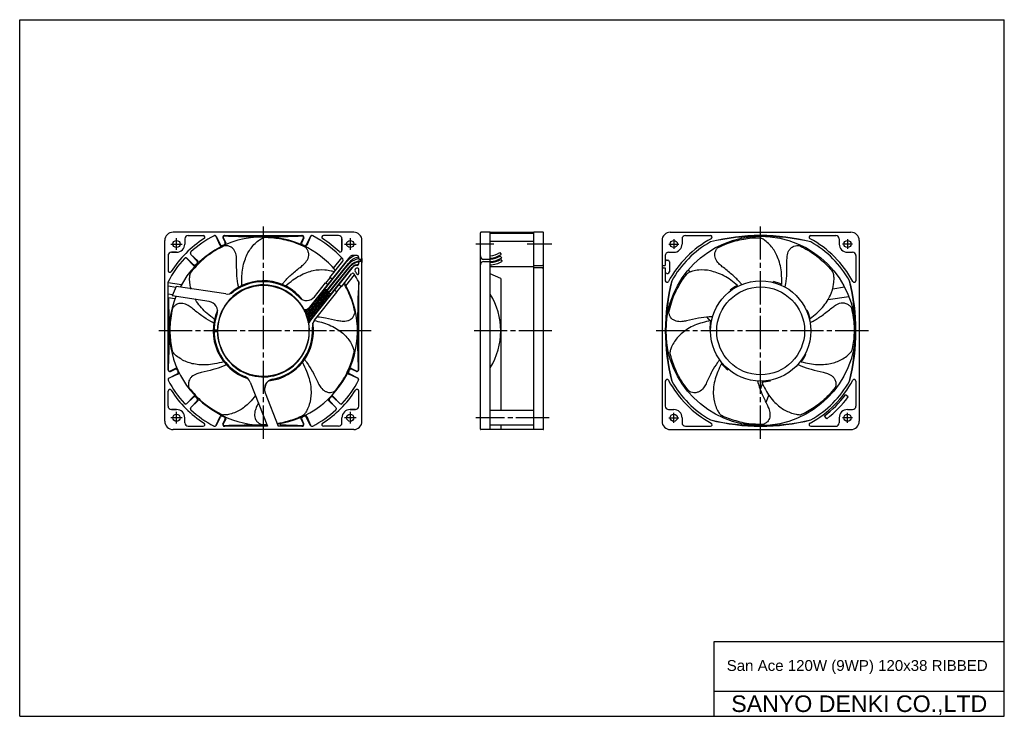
# Model space of a CAD drawing. Header units: millimetres. Extents: x 0 to 594, y 0 to 420.
import ezdxf
from ezdxf.enums import TextEntityAlignment as Align

# ---------------------------------------------------------------- set-up
doc = ezdxf.new("R2010")
doc.units = ezdxf.units.MM
doc.linetypes.add('CENTER', pattern=[27, 20, -2, 3, -2])
doc.linetypes.add('HS', pattern=[0])
doc.styles.get("Standard").update_dxf_attribs({"font": 'arial.ttf'})

msp = doc.modelspace()

# ---------------------------------------------------------------- linework, layer by layer
at = {"color": 7, "linetype": 'HS'}
for p, q in [((0, 420), (594, 420)), ((0, 0), (0, 420)), ((594, 0), (594, 420)), ((419, 45), (594, 45)), ((419, 0), (419, 45)), ((419, 15), (594, 15)), ((0, 0), (594, 0))]:
    msp.add_line(p, q, dxfattribs=at)
at = {"color": 7, "linetype": 'CENTER'}
for p, q in [((147, 167.32), (147, 297.32)), ((447, 167.32), (447, 297.32)), ((94.6, 281.22), (94.6, 288.22)), ((199.4, 288.22), (199.4, 281.22)), ((394.6, 287.72), (394.6, 281.72)), ((499.4, 287.72), (499.4, 281.72)), ((91.1, 284.72), (98.1, 284.72)), ((195.9, 284.72), (202.9, 284.72)), ((286.1, 284.72), (275.28, 284.72)), ((321.1, 284.72), (306.1, 284.72)), ((391.6, 284.72), (397.6, 284.72)), ((502.4, 284.72), (496.4, 284.72)), ((212, 232.32), (82, 232.32)), ((321.1, 232.32), (272.9, 232.32)), ((512, 232.32), (382, 232.32)), ((499.89, 192.47), (498.13, 193.79)), ((98.1, 179.92), (91.1, 179.92)), ((94.6, 176.42), (94.6, 183.42)), ((202.9, 179.92), (195.9, 179.92)), ((199.4, 183.42), (199.4, 176.42)), ((319.41, 179.92), (275.28, 179.92)), ((391.6, 179.92), (397.6, 179.92)), ((394.6, 176.92), (394.6, 182.92)), ((486.89, 179.39), (485.53, 181.19)), ((502.4, 179.92), (496.4, 179.92)), ((499.4, 176.92), (499.4, 182.92))]:
    msp.add_line(p, q, dxfattribs=at)
at = {"color": 7}
for p, q in [((201.5, 291.82), (92.5, 291.82)), ((277.9, 277.5), (277.9, 291.52)), ((283.9, 291.82), (278.2, 291.82)), ((283.9, 232.32), (283.9, 291.82)), ((310.1, 291.72), (283.9, 291.72)), ((310.1, 232.32), (310.1, 291.82)), ((315.8, 291.82), (310.1, 291.82)), ((316.1, 272.78), (316.1, 291.52)), ((392.5, 291.82), (501.5, 291.82)), ((87.5, 177.82), (87.5, 286.82)), ((99.6, 287.82), (99.6, 284.72)), ((99.6, 287.82), (99.6, 284.72)), ((101.6, 289.82), (110.71, 289.82)), ((120.86, 283.9), (118.58, 289.2)), ((118.6, 289.28), (121.1, 284.26)), ((122.61, 288.42), (123.86, 285.55)), ((122.85, 288.37), (124.29, 285.5)), ((123.52, 289.82), (170.48, 289.82)), ((169.71, 285.5), (171.15, 288.37)), ((171.39, 288.42), (170.14, 285.55)), ((175.4, 289.28), (172.9, 284.26)), ((175.42, 289.2), (173.14, 283.9)), ((192.4, 289.82), (183.29, 289.82)), ((194.4, 280.86), (194.4, 287.82)), ((194.4, 284.72), (194.4, 287.82)), ((194.4, 287.82), (194.4, 281.07)), ((206.5, 275.97), (206.5, 286.82)), ((310.1, 291.02), (283.9, 291.02)), ((310.1, 286.22), (283.9, 286.22)), ((387.5, 286.82), (387.5, 177.82)), ((399.6, 287.82), (399.6, 284.72)), ((401.6, 289.82), (416.73, 289.82)), ((477.27, 289.82), (492.4, 289.82)), ((494.4, 287.82), (494.4, 284.72)), ((506.5, 286.82), (506.5, 177.82)), ((91.5, 279.72), (94.6, 279.72)), ((94.6, 279.72), (91.5, 279.72)), ((391.5, 279.72), (394.6, 279.72)), ((499.4, 279.72), (502.5, 279.72)), ((89.5, 277.72), (89.5, 268.61)), ((100.84, 276.13), (104.9, 272.27)), ((104.8, 271.85), (100.84, 276.05)), ((103.19, 278.48), (107.05, 274.42)), ((103.27, 278.48), (107.47, 274.52)), ((175.06, 246.68), (199.34, 277.07)), ((187.09, 264.54), (194.98, 274.4)), ((187.09, 264.54), (194.98, 274.4)), ((189.3, 270.18), (194.28, 276.42)), ((203.5, 277.82), (200.87, 277.82)), ((203.5, 277.82), (200.91, 277.82)), ((204.5, 275.97), (204.5, 276.82)), ((204.5, 275.97), (204.5, 276.82)), ((204.5, 272.82), (204.5, 273.67)), ((204.5, 272.82), (204.5, 273.67)), ((206, 275.47), (205, 275.47)), ((206, 275.47), (205, 275.47)), ((206, 274.17), (205, 274.17)), ((206, 274.17), (205, 274.17)), ((206.5, 177.82), (206.5, 273.67)), ((277.9, 232.32), (277.9, 277.5)), ((279.89, 275.51), (283.9, 275.49)), ((279.89, 274.13), (283.9, 274.14)), ((389.5, 277.72), (389.5, 271.75)), ((390.5, 275.02), (391, 275.02)), ((392, 274.02), (392, 268.02)), ((504.5, 277.72), (504.5, 262.59)), ((174.84, 237.77), (201.42, 271.07)), ((203.5, 271.82), (202.99, 271.82)), ((203.5, 271.82), (203.02, 271.82)), ((204, 270.07), (203.2, 270.07)), ((204.5, 266.86), (204.5, 269.57)), ((310.1, 271.02), (283.9, 271.02)), ((310.1, 271.69), (315.1, 271.72)), ((315.1, 270.32), (310.1, 270.34)), ((316.1, 232.32), (316.1, 272.78)), ((388.5, 271.75), (389.5, 271.75)), ((388.5, 270.3), (389.5, 270.3)), ((389.5, 270.3), (389.5, 262.59)), ((403.29, 269.07), (404.31, 267.8)), ((89.5, 208.84), (89.5, 261.87)), ((97.54, 260.19), (89.5, 261.41)), ((184.67, 261.1), (187.29, 264.38)), ((184.67, 261.1), (187.29, 264.38)), ((188.46, 263.45), (187.09, 264.54)), ((188.46, 263.45), (187.09, 264.54)), ((194.05, 258.99), (200.19, 266.68)), ((194.05, 258.99), (200.19, 266.68)), ((196.81, 259.56), (202.08, 266.16)), ((204.5, 208.84), (204.5, 261.87)), ((290.2, 263.9), (283.9, 266.83)), ((290.2, 263.9), (290.2, 184.27)), ((390.5, 267.02), (391, 267.02)), ((397.93, 261.52), (398.45, 260.87)), ((94.16, 258.58), (89.5, 259.28)), ((124.3, 254.63), (94.45, 259.14)), ((177.79, 252.89), (184.47, 261.26)), ((177.79, 252.89), (184.47, 261.26)), ((177.89, 238.76), (191.42, 255.7)), ((182.07, 255.45), (182.16, 255.45)), ((182.16, 255.45), (182.41, 255.88)), ((182.48, 254.91), (182.16, 255.45)), ((182.5, 255.99), (183.1, 255.99)), ((183.1, 255.99), (183.41, 256.53)), ((183.41, 255.45), (183.1, 255.99)), ((183.1, 254.91), (183.41, 255.45)), ((183.41, 256.53), (183.21, 256.88)), ((183.41, 256.53), (184.04, 256.53)), ((183.41, 255.45), (184.04, 255.45)), ((184.04, 256.53), (184.35, 257.07)), ((184.35, 255.99), (184.04, 256.53)), ((184.04, 255.45), (184.35, 255.99)), ((184.35, 254.91), (184.04, 255.45)), ((184.35, 257.07), (184.23, 257.29)), ((184.35, 257.07), (184.98, 257.07)), ((184.35, 255.99), (184.98, 255.99)), ((185.84, 260.17), (184.47, 261.26)), ((185.84, 260.17), (184.47, 261.26)), ((184.98, 257.07), (185.11, 257.3)), ((185.29, 256.53), (184.98, 257.07)), ((184.98, 255.99), (185.29, 256.53)), ((185.29, 255.45), (184.98, 255.99)), ((184.98, 254.91), (185.29, 255.45)), ((185.29, 256.53), (185.75, 256.53)), ((185.29, 255.45), (185.91, 255.45)), ((185.91, 255.45), (186.04, 255.67)), ((186.23, 254.91), (185.91, 255.45)), ((191.42, 255.7), (190.06, 256.8)), ((191.42, 255.7), (190.06, 256.8)), ((191.23, 255.86), (193.85, 259.14)), ((191.23, 255.86), (193.85, 259.14)), ((194.05, 258.99), (192.68, 260.08)), ((194.05, 258.99), (192.68, 260.08)), ((490.49, 257.77), (497.57, 258.84)), ((92.14, 254.03), (89.5, 254.43)), ((93.63, 251.68), (89.5, 252.3)), ((114.24, 250.08), (91.92, 253.45)), ((177.31, 249.49), (177.48, 249.49)), ((177.48, 249.49), (177.79, 250.04)), ((177.79, 248.95), (177.48, 249.49)), ((177.79, 250.04), (177.77, 250.07)), ((177.79, 250.04), (178.41, 250.04)), ((178.41, 250.04), (178.73, 250.58)), ((178.73, 249.49), (178.41, 250.04)), ((178.41, 248.95), (178.73, 249.49)), ((178.73, 250.58), (178.5, 250.98)), ((178.73, 250.58), (179.35, 250.58)), ((178.73, 249.49), (179.35, 249.49)), ((179.04, 251.66), (179.35, 251.66)), ((179.35, 251.66), (179.66, 252.2)), ((179.66, 251.12), (179.35, 251.66)), ((179.35, 250.58), (179.66, 251.12)), ((179.66, 250.04), (179.35, 250.58)), ((179.35, 249.49), (179.66, 250.04)), ((179.66, 248.95), (179.35, 249.49)), ((179.66, 252.2), (179.58, 252.34)), ((179.66, 252.2), (180.29, 252.2)), ((179.66, 251.12), (180.29, 251.12)), ((179.66, 250.04), (180.29, 250.04)), ((180.29, 252.2), (180.6, 252.74)), ((180.6, 251.66), (180.29, 252.2)), ((180.29, 251.12), (180.6, 251.66)), ((180.6, 250.58), (180.29, 251.12)), ((180.29, 250.04), (180.6, 250.58)), ((180.6, 249.49), (180.29, 250.04)), ((180.29, 248.95), (180.6, 249.49)), ((180.6, 252.74), (180.31, 253.25)), ((180.6, 252.74), (181.23, 252.74)), ((180.6, 251.66), (181.23, 251.66)), ((180.6, 250.58), (181.23, 250.58)), ((180.6, 249.49), (181.23, 249.49)), ((180.77, 253.82), (181.23, 253.82)), ((181.23, 253.82), (181.54, 254.37)), ((181.54, 253.28), (181.23, 253.82)), ((181.23, 252.74), (181.54, 253.28)), ((181.54, 252.2), (181.23, 252.74)), ((181.23, 251.66), (181.54, 252.2)), ((181.54, 251.12), (181.23, 251.66)), ((181.23, 250.58), (181.54, 251.12)), ((181.54, 250.04), (181.23, 250.58)), ((181.23, 249.49), (181.54, 250.04)), ((181.54, 248.95), (181.23, 249.49)), ((181.54, 254.37), (181.4, 254.61)), ((181.54, 254.37), (182.16, 254.37)), ((181.54, 253.28), (182.16, 253.28)), ((181.54, 252.2), (182.16, 252.2)), ((181.54, 251.12), (182.16, 251.12)), ((181.54, 250.04), (182.16, 250.04)), ((182.16, 254.37), (182.48, 254.91)), ((182.48, 253.82), (182.16, 254.37)), ((182.16, 253.28), (182.48, 253.82)), ((182.48, 252.74), (182.16, 253.28)), ((182.16, 252.2), (182.48, 252.74)), ((182.48, 251.66), (182.16, 252.2)), ((182.16, 251.12), (182.48, 251.66)), ((182.48, 250.58), (182.16, 251.12)), ((182.16, 250.04), (182.48, 250.58)), ((182.48, 249.49), (182.16, 250.04)), ((182.16, 248.95), (182.48, 249.49)), ((182.48, 254.91), (183.1, 254.91)), ((182.48, 253.82), (183.1, 253.82)), ((182.48, 252.74), (183.1, 252.74)), ((182.48, 251.66), (183.1, 251.66)), ((182.48, 250.58), (183.1, 250.58)), ((182.48, 249.49), (183.1, 249.49)), ((183.41, 254.37), (183.1, 254.91)), ((183.1, 253.82), (183.41, 254.37)), ((183.41, 253.28), (183.1, 253.82)), ((183.1, 252.74), (183.41, 253.28)), ((183.41, 252.2), (183.1, 252.74)), ((183.1, 251.66), (183.41, 252.2)), ((183.41, 251.12), (183.1, 251.66)), ((183.1, 250.58), (183.41, 251.12)), ((183.41, 250.04), (183.1, 250.58)), ((183.1, 249.49), (183.41, 250.04)), ((183.41, 248.95), (183.1, 249.49)), ((183.41, 254.37), (184.04, 254.37)), ((183.41, 253.28), (184.04, 253.28)), ((183.41, 252.2), (184.04, 252.2)), ((183.41, 251.12), (184.04, 251.12)), ((183.41, 250.04), (184.04, 250.04)), ((184.04, 254.37), (184.35, 254.91)), ((184.35, 253.82), (184.04, 254.37)), ((184.04, 253.28), (184.35, 253.82)), ((184.35, 252.74), (184.04, 253.28)), ((184.04, 252.2), (184.35, 252.74)), ((184.35, 251.66), (184.04, 252.2)), ((184.04, 251.12), (184.35, 251.66)), ((184.35, 250.58), (184.04, 251.12)), ((184.04, 250.04), (184.35, 250.58)), ((184.29, 249.6), (184.04, 250.04)), ((184.35, 254.91), (184.98, 254.91)), ((184.35, 253.82), (184.98, 253.82)), ((184.35, 252.74), (184.98, 252.74)), ((184.35, 251.66), (184.98, 251.66)), ((184.35, 250.58), (184.98, 250.58)), ((185.29, 254.37), (184.98, 254.91)), ((184.98, 253.82), (185.29, 254.37)), ((185.29, 253.28), (184.98, 253.82)), ((184.98, 252.74), (185.29, 253.28)), ((185.29, 252.2), (184.98, 252.74)), ((184.98, 251.66), (185.29, 252.2)), ((185.29, 251.12), (184.98, 251.66)), ((184.98, 250.58), (185.29, 251.12)), ((185.02, 250.51), (184.98, 250.58)), ((185.29, 254.37), (185.91, 254.37)), ((185.29, 253.28), (185.91, 253.28)), ((185.29, 252.2), (185.91, 252.2)), ((185.29, 251.12), (185.51, 251.12)), ((185.91, 254.37), (186.23, 254.91)), ((186.23, 253.82), (185.91, 254.37)), ((185.91, 253.28), (186.23, 253.82)), ((186.23, 252.74), (185.91, 253.28)), ((185.91, 252.2), (186.23, 252.74)), ((186.11, 251.87), (185.91, 252.2)), ((186.23, 254.91), (186.78, 254.91)), ((186.23, 253.82), (186.85, 253.82)), ((186.23, 252.74), (186.8, 252.74)), ((186.85, 253.82), (187.16, 254.37)), ((187.16, 253.28), (186.85, 253.82)), ((187.16, 254.37), (186.87, 254.88)), ((186.98, 252.97), (187.16, 253.28)), ((187.16, 254.37), (187.79, 254.37)), ((187.16, 253.28), (187.23, 253.28)), ((187.79, 254.37), (188.05, 254.81)), ((187.92, 254.14), (187.79, 254.37)), ((487.7, 251.28), (500.16, 253.16)), ((171.23, 245.16), (171.85, 245.16)), ((171.85, 245.16), (171.86, 245.18)), ((172.16, 244.62), (171.85, 245.16)), ((171.85, 244.08), (172.16, 244.62)), ((172.16, 243.54), (171.85, 244.08)), ((172.16, 244.62), (172.79, 244.62)), ((172.16, 243.54), (172.79, 243.54)), ((172.79, 244.62), (173.1, 245.16)), ((173.1, 244.08), (172.79, 244.62)), ((172.79, 243.54), (173.1, 244.08)), ((173.1, 243), (172.79, 243.54)), ((173.1, 245.16), (173.01, 245.32)), ((173.1, 245.16), (173.73, 245.16)), ((173.1, 244.08), (173.73, 244.08)), ((173.73, 245.16), (174.04, 245.71)), ((174.04, 244.62), (173.73, 245.16)), ((173.73, 244.08), (174.04, 244.62)), ((174.04, 243.54), (173.73, 244.08)), ((173.73, 243), (174.04, 243.54)), ((174.04, 245.71), (174.01, 245.76)), ((174.04, 245.71), (174.66, 245.71)), ((174.04, 244.62), (174.66, 244.62)), ((174.04, 243.54), (174.66, 243.54)), ((174.24, 242.67), (176.04, 244.71)), ((174.66, 245.71), (174.98, 246.25)), ((174.98, 245.16), (174.66, 245.71)), ((174.66, 244.62), (174.98, 245.16)), ((174.98, 244.08), (174.66, 244.62)), ((174.66, 243.54), (174.98, 244.08)), ((174.98, 243), (174.66, 243.54)), ((174.98, 246.25), (174.86, 246.45)), ((174.98, 246.25), (175.6, 246.25)), ((174.98, 245.16), (175.6, 245.16)), ((174.98, 244.08), (175.6, 244.08)), ((175.58, 247.33), (175.6, 247.33)), ((175.6, 247.33), (175.66, 247.42)), ((175.91, 246.79), (175.6, 247.33)), ((175.6, 246.25), (175.91, 246.79)), ((175.91, 245.71), (175.6, 246.25)), ((175.6, 245.16), (175.91, 245.71)), ((175.91, 244.62), (175.6, 245.16)), ((175.6, 244.08), (175.91, 244.62)), ((175.91, 243.54), (175.6, 244.08)), ((175.6, 243), (175.91, 243.54)), ((175.91, 246.79), (176.54, 246.79)), ((175.91, 245.71), (176.54, 245.71)), ((175.91, 244.62), (176.54, 244.62)), ((175.91, 243.54), (176.54, 243.54)), ((176.01, 247.87), (176.54, 247.87)), ((176.54, 247.87), (176.85, 248.41)), ((176.85, 247.33), (176.54, 247.87)), ((176.54, 246.79), (176.85, 247.33)), ((176.85, 246.25), (176.54, 246.79)), ((176.54, 245.71), (176.85, 246.25)), ((176.85, 245.16), (176.54, 245.71)), ((176.54, 244.62), (176.85, 245.16)), ((176.85, 244.08), (176.54, 244.62)), ((176.54, 243.54), (176.85, 244.08)), ((176.85, 243), (176.54, 243.54)), ((176.85, 248.41), (176.68, 248.71)), ((176.85, 248.41), (177.48, 248.41)), ((176.85, 247.33), (177.48, 247.33)), ((176.85, 246.25), (177.48, 246.25)), ((176.85, 245.16), (177.48, 245.16)), ((176.85, 244.08), (177.48, 244.08)), ((177.48, 248.41), (177.79, 248.95)), ((177.79, 247.87), (177.48, 248.41)), ((177.48, 247.33), (177.79, 247.87)), ((177.79, 246.79), (177.48, 247.33)), ((177.48, 246.25), (177.79, 246.79)), ((177.79, 245.71), (177.48, 246.25)), ((177.48, 245.16), (177.79, 245.71)), ((177.79, 244.62), (177.48, 245.16)), ((177.48, 244.08), (177.79, 244.62)), ((177.79, 243.54), (177.48, 244.08)), ((177.48, 243), (177.79, 243.54)), ((177.79, 248.95), (178.41, 248.95)), ((177.79, 247.87), (178.41, 247.87)), ((177.79, 246.79), (178.41, 246.79)), ((177.79, 245.71), (178.41, 245.71)), ((177.79, 244.62), (178.41, 244.62)), ((177.79, 243.54), (178.41, 243.54)), ((178.73, 248.41), (178.41, 248.95)), ((178.41, 247.87), (178.73, 248.41)), ((178.73, 247.33), (178.41, 247.87)), ((178.41, 246.79), (178.73, 247.33)), ((178.73, 246.25), (178.41, 246.79)), ((178.41, 245.71), (178.73, 246.25)), ((178.73, 245.16), (178.41, 245.71)), ((178.41, 244.62), (178.73, 245.16)), ((178.73, 244.08), (178.41, 244.62)), ((178.41, 243.54), (178.73, 244.08)), ((178.73, 243), (178.41, 243.54)), ((178.73, 248.41), (179.35, 248.41)), ((178.73, 247.33), (179.35, 247.33)), ((178.73, 246.25), (179.35, 246.25)), ((178.73, 245.16), (179.35, 245.16)), ((178.73, 244.08), (179.35, 244.08)), ((179.35, 248.41), (179.66, 248.95)), ((179.66, 247.87), (179.35, 248.41)), ((179.35, 247.33), (179.66, 247.87)), ((179.66, 246.79), (179.35, 247.33)), ((179.35, 246.25), (179.66, 246.79)), ((179.66, 245.71), (179.35, 246.25)), ((179.35, 245.16), (179.66, 245.71)), ((179.66, 244.62), (179.35, 245.16)), ((179.35, 244.08), (179.66, 244.62)), ((179.58, 243.69), (179.35, 244.08)), ((179.66, 248.95), (180.29, 248.95)), ((179.66, 247.87), (180.29, 247.87)), ((179.66, 246.79), (180.29, 246.79)), ((179.66, 245.71), (180.29, 245.71)), ((179.66, 244.62), (180.29, 244.62)), ((180.6, 248.41), (180.29, 248.95)), ((180.29, 247.87), (180.6, 248.41)), ((180.6, 247.33), (180.29, 247.87)), ((180.29, 246.79), (180.6, 247.33)), ((180.6, 246.25), (180.29, 246.79)), ((180.29, 245.71), (180.6, 246.25)), ((180.6, 245.16), (180.29, 245.71)), ((180.29, 244.62), (180.6, 245.16)), ((180.3, 244.6), (180.29, 244.62)), ((180.6, 248.41), (181.23, 248.41)), ((180.6, 247.33), (181.23, 247.33)), ((180.6, 246.25), (181.23, 246.25)), ((180.6, 245.16), (180.76, 245.16)), ((181.23, 248.41), (181.54, 248.95)), ((181.54, 247.87), (181.23, 248.41)), ((181.23, 247.33), (181.54, 247.87)), ((181.54, 246.79), (181.23, 247.33)), ((181.23, 246.25), (181.54, 246.79)), ((181.39, 245.96), (181.23, 246.25)), ((181.54, 248.95), (182.16, 248.95)), ((181.54, 247.87), (182.16, 247.87)), ((181.54, 246.79), (182.05, 246.79)), ((182.48, 248.41), (182.16, 248.95)), ((182.16, 247.87), (182.48, 248.41)), ((182.48, 247.33), (182.16, 247.87)), ((182.46, 247.3), (182.48, 247.33)), ((182.48, 248.41), (183.1, 248.41)), ((182.48, 247.33), (182.48, 247.33)), ((183.1, 248.41), (183.41, 248.95)), ((183.2, 248.23), (183.1, 248.41)), ((183.41, 248.95), (183.78, 248.95)), ((172.56, 242.46), (172.79, 242.46)), ((172.79, 242.46), (173.1, 243)), ((173.1, 241.92), (172.79, 242.46)), ((172.9, 241.57), (173.1, 241.92)), ((173.1, 243), (173.73, 243)), ((173.1, 241.92), (173.73, 241.92)), ((173.1, 240.83), (173.73, 240.83)), ((173.48, 239.75), (173.73, 239.75)), ((173.63, 239.19), (176.64, 242.73)), ((174.04, 242.46), (173.73, 243)), ((173.73, 241.92), (174.04, 242.46)), ((174.04, 241.38), (173.73, 241.92)), ((173.73, 240.83), (174.04, 241.38)), ((174.04, 240.29), (173.73, 240.83)), ((173.73, 239.75), (174.04, 240.29)), ((174.04, 239.21), (173.73, 239.75)), ((173.73, 238.67), (174.04, 239.21)), ((174.04, 238.13), (173.73, 238.67)), ((173.92, 237.93), (174.04, 238.13)), ((174.01, 237.47), (177.13, 241.1)), ((174.04, 242.46), (174.66, 242.46)), ((174.04, 241.38), (174.66, 241.38)), ((174.04, 240.29), (174.66, 240.29)), ((174.04, 239.21), (174.66, 239.21)), ((174.04, 238.13), (174.66, 238.13)), ((174.66, 242.46), (174.98, 243)), ((174.98, 241.92), (174.66, 242.46)), ((174.66, 241.38), (174.98, 241.92)), ((174.98, 240.83), (174.66, 241.38)), ((174.66, 240.29), (174.98, 240.83)), ((174.98, 239.75), (174.66, 240.29)), ((174.66, 239.21), (174.98, 239.75)), ((174.98, 238.67), (174.66, 239.21)), ((174.66, 238.13), (174.98, 238.67)), ((174.86, 237.78), (174.66, 238.13)), ((174.98, 243), (175.6, 243)), ((174.98, 241.92), (175.6, 241.92)), ((174.98, 240.83), (175.6, 240.83)), ((174.98, 239.75), (175.6, 239.75)), ((174.98, 238.67), (175.57, 238.67)), ((175.34, 241.8), (176.53, 243.08)), ((175.91, 242.46), (175.6, 243)), ((175.6, 241.92), (175.91, 242.46)), ((175.91, 241.38), (175.6, 241.92)), ((175.6, 240.83), (175.91, 241.38)), ((175.91, 240.29), (175.6, 240.83)), ((175.6, 239.75), (175.91, 240.29)), ((175.91, 239.21), (175.6, 239.75)), ((175.68, 238.8), (175.91, 239.21)), ((175.91, 242.46), (176.54, 242.46)), ((175.91, 241.38), (176.54, 241.38)), ((175.91, 240.29), (176.54, 240.29)), ((175.91, 239.21), (176, 239.21)), ((176.54, 242.46), (176.85, 243)), ((176.85, 241.92), (176.54, 242.46)), ((176.54, 241.38), (176.85, 241.92)), ((176.85, 240.83), (176.54, 241.38)), ((176.54, 240.29), (176.85, 240.83)), ((176.68, 240.05), (176.54, 240.29)), ((176.85, 243), (177.48, 243)), ((176.85, 241.92), (177.48, 241.92)), ((176.85, 240.83), (177.3, 240.83)), ((177.79, 242.46), (177.48, 243)), ((177.48, 241.92), (177.79, 242.46)), ((177.77, 241.42), (177.48, 241.92)), ((177.79, 242.46), (178.41, 242.46)), ((178.41, 242.46), (178.73, 243)), ((178.49, 242.33), (178.41, 242.46)), ((178.73, 243), (179.03, 243)), ((414.59, 240.66), (416.39, 238.42)), ((416.77, 237.94), (417.18, 237.42)), ((119.25, 232.82), (117.91, 232.82)), ((119.25, 231.82), (117.91, 231.82)), ((119.25, 232.67), (118.25, 232.67)), ((119.25, 231.97), (118.25, 231.97)), ((277.9, 173.12), (277.9, 232.32)), ((283.9, 172.82), (283.9, 232.32)), ((310.1, 172.82), (310.1, 232.32)), ((316.1, 173.12), (316.1, 232.32)), ((90.9, 207.93), (93.77, 209.18)), ((90.95, 208.17), (93.82, 209.61)), ((200.18, 209.61), (203.05, 208.17)), ((203.1, 207.93), (200.23, 209.18)), ((90.04, 203.92), (95.06, 206.42)), ((95.42, 206.18), (90.12, 203.9)), ((203.88, 203.9), (198.58, 206.18)), ((203.96, 203.92), (198.94, 206.42)), ((389.5, 202.05), (389.5, 186.92)), ((448.76, 202.12), (448.56, 201.61)), ((504.5, 202.05), (504.5, 186.92)), ((89.5, 186.92), (89.5, 196.03)), ((139.03, 201.51), (149.49, 174.82)), ((204.5, 186.92), (204.5, 196.03)), ((448.15, 200.55), (446.74, 196.96)), ((100.84, 188.59), (104.8, 192.79)), ((100.84, 188.51), (104.9, 192.37)), ((103.19, 186.16), (107.05, 190.22)), ((107.47, 190.12), (103.27, 186.16)), ((148, 195.07), (155.94, 174.82)), ((190.73, 186.16), (186.53, 190.12)), ((190.81, 186.16), (186.95, 190.22)), ((193.16, 188.51), (189.1, 192.37)), ((189.2, 192.79), (193.16, 188.59)), ((451.91, 193.71), (450.14, 189.2)), ((94.6, 184.92), (91.5, 184.92)), ((91.5, 184.92), (94.6, 184.92)), ((202.5, 184.92), (199.4, 184.92)), ((199.4, 184.92), (202.5, 184.92)), ((310.1, 184.27), (283.9, 184.27)), ((391.5, 184.92), (394.6, 184.92)), ((499.4, 184.92), (502.5, 184.92)), ((99.6, 176.82), (99.6, 179.92)), ((99.6, 176.82), (99.6, 179.92)), ((118.58, 175.44), (120.86, 180.74)), ((118.6, 175.36), (121.1, 180.38)), ((122.61, 176.22), (123.86, 179.09)), ((124.29, 179.14), (122.85, 176.27)), ((171.15, 176.27), (169.71, 179.14)), ((171.39, 176.22), (170.14, 179.09)), ((175.4, 175.36), (172.9, 180.38)), ((173.14, 180.74), (175.42, 175.44)), ((194.4, 176.82), (194.4, 179.92)), ((194.4, 176.82), (194.4, 179.92)), ((399.6, 179.92), (399.6, 176.82)), ((494.4, 179.92), (494.4, 176.82)), ((201.5, 172.82), (92.5, 172.82)), ((101.6, 174.82), (110.71, 174.82)), ((149.49, 174.82), (123.52, 174.82)), ((147.59, 175.55), (147.88, 174.82)), ((170.48, 174.82), (155.94, 174.82)), ((156.92, 176.42), (157.55, 174.82)), ((192.4, 174.82), (183.29, 174.82)), ((283.9, 172.82), (278.2, 172.82)), ((310.1, 175.57), (283.9, 175.57)), ((310.1, 172.92), (283.9, 172.92)), ((290.2, 175.57), (290.2, 172.92)), ((315.8, 172.82), (310.1, 172.82)), ((392.5, 172.82), (501.5, 172.82)), ((401.6, 174.82), (416.73, 174.82)), ((438.72, 176.5), (438.47, 175.86)), ((444.96, 175.96), (444.68, 175.26)), ((477.27, 174.82), (492.4, 174.82))]:
    msp.add_line(p, q, dxfattribs=at)
at = {"color": 7, "ltscale": 0.2}
for p, q in [((173.65, 244.43), (197.23, 273.94)), ((175.94, 245.05), (198.32, 273.06)), ((176.04, 244.71), (197.48, 271.54)), ((176.53, 243.08), (198.58, 270.66)), ((176.64, 242.73), (199.4, 271.22)), ((177.13, 241.1), (200.66, 270.54))]:
    msp.add_line(p, q, dxfattribs=at)
msp.add_line((206.5, 275.97), (206.5, 273.67))
at = {"color": 7}
for points in [[(134.07, 259.67, -0.005035), (134.11, 265.45, -0.072722), (135.79, 274.87, -0.019749), (137.28, 278.55, -0.076074), (141.32, 284.34, -0.046101), (144.1, 286.91, -0.031762), (146.1, 288.12, -0.059688), (146.77, 288.42, -1.381624)], [(172.32, 282.8, 0.00479), (166.92, 285.13, 0.054072), (156.83, 287.76, 0.05119), (147.46, 288.55, 0.096577), (146.75, 288.42, -0.504547)], [(421.36, 282.64, -0.00479), (426.75, 285, -0.054072), (436.82, 287.7, -0.05119), (446.18, 288.55, -0.096577), (446.9, 288.42, 0.504547)], [(459.76, 260.3, 0.004554), (459.68, 265.53, 0.072722), (457.94, 274.94, 0.019749), (456.43, 278.61, 0.076074), (452.35, 284.38, 0.046101), (449.56, 286.92, 0.031762), (447.55, 288.12, 0.059688), (446.88, 288.42)], [(123.33, 283.59, 0.00479), (118.13, 280.82, 0.054072), (109.78, 274.58, 0.05119), (103.33, 267.74, 0.096577), (102.99, 267.1, -0.504547)], [(132.05, 258.62, -0.000161), (131.67, 260.65, -0.026289), (130.97, 267.08, -0.011927), (130.88, 274.48, 0.016522), (130.7, 277.27, 0.084628), (129.61, 280.67, 0.055178), (128.52, 282.06, 0.101107), (126.59, 283.29, 0.043016), (124.79, 283.69, 0.009318), (124.03, 283.73, 0.126855), (123.32, 283.59, -0.811283)], [(158.24, 260.4, -0.000161), (159.59, 261.97, -0.026289), (164.18, 266.53, -0.011927), (169.91, 271.21, 0.016522), (171.98, 273.09, 0.084628), (173.96, 276.06, 0.055178), (174.36, 277.78, 0.101107), (174.12, 280.05, 0.043016), (173.31, 281.71, 0.009318), (172.87, 282.33, 0.126855), (172.32, 282.79, -0.811283)], [(435.58, 260.33, 0.000161), (434.22, 261.89, 0.026289), (429.6, 266.42, 0.011927), (423.84, 271.06, -0.016522), (421.76, 272.93, -0.084628), (419.76, 275.89, -0.055178), (419.35, 277.61, -0.101107), (419.58, 279.88, -0.043016), (420.38, 281.54, -0.009318), (420.82, 282.17, -0.126855), (421.36, 282.63, 0.811283)], [(461.78, 258.71, 0.000161), (462.15, 260.75, 0.026289), (462.81, 267.18, 0.011927), (462.85, 274.58, -0.016522), (463.01, 277.37, -0.084628), (464.08, 280.78, -0.055178), (465.17, 282.17, -0.101107), (467.09, 283.42, -0.043016), (468.88, 283.82, -0.009318), (469.65, 283.87, -0.126855), (470.35, 283.73, 0.811283)], [(470.35, 283.74, -0.00479), (475.56, 281, -0.054072), (483.95, 274.81, -0.05119), (490.45, 268.02, -0.096577), (490.79, 267.37, 0.504547)], [(160.32, 259.48, -0.005035), (164.86, 263.05, -0.072722), (173.28, 267.61, -0.019749), (177.08, 268.74, -0.076074), (184.13, 269.2, -0.046101), (187.87, 268.62, -0.027864), (189.8, 267.93, -0.027864)], [(433.08, 259.74, 0.004554), (428.94, 262.94, 0.072722), (420.5, 267.44, 0.019749), (416.69, 268.55, 0.076074), (409.63, 268.96, 0.046101), (405.91, 268.36, 0.031762), (403.72, 267.54, 0.059688), (403.06, 267.21)], [(476.83, 239.79, 0.004554), (480.87, 243.11, 0.072722), (487.14, 250.34, 0.019749), (489.07, 253.81, 0.076074), (491.04, 260.6, 0.046101), (491.28, 264.36, 0.031762), (490.97, 266.68, 0.059688), (490.79, 267.39)], [(103.33, 257.56, -0.030089), (102.79, 260.32, -0.046101), (102.51, 264.09, -0.031762), (102.81, 266.41, -0.059688), (102.99, 267.12)], [(391.67, 243.64, -0.00479), (393.18, 249.33, -0.054072), (397.35, 258.89, -0.05119), (402.53, 266.74, -0.096577), (403.08, 267.22, 0.504547)], [(454.75, 261.56, 0.00046), (454.74, 262.08)], [(202.25, 243.99, 0.00479), (200.71, 249.67, 0.054072), (196.48, 259.2, 0.010359), (195.55, 260.87, 0.010359)], [(428.97, 256.61, 0.00046), (428.56, 256.93)], [(117.56, 239.26, -0.005035), (113.07, 242.9, -0.072722), (106.75, 250.09, -0.008879), (105.84, 251.62, -0.008879)], [(92.15, 245.78, 0.00479), (91.08, 239.99, 0.054072), (90.76, 229.57, 0.05119), (92.08, 220.26, 0.096577), (92.37, 219.59, -0.504547)], [(117.12, 237.03, -0.000161), (115.29, 238, -0.026289), (109.83, 241.46, -0.011927), (103.99, 246.01, 0.016522), (101.7, 247.6, 0.084628), (98.36, 248.87, 0.055178), (96.59, 248.88, 0.101107), (94.43, 248.14, 0.043016), (92.99, 246.98, 0.009318), (92.49, 246.41, 0.126855), (92.16, 245.77, -0.811283)], [(179.55, 240.85, -0.020084), (184.46, 240.21, -0.011927), (191.69, 238.65, 0.016522), (194.45, 238.21, 0.084628), (198.01, 238.51, 0.055178), (199.6, 239.27, 0.101107), (201.23, 240.88, 0.043016), (202.02, 242.54, 0.009318), (202.23, 243.28, 0.126855), (202.25, 243.99)], [(417.98, 240.86, 0.000161), (415.92, 240.77, 0.026289), (409.49, 239.98, 0.011927), (402.27, 238.37, -0.016522), (399.52, 237.91, -0.084628), (395.96, 238.19, -0.055178), (394.35, 238.94, -0.101107), (392.72, 240.53, -0.043016), (391.92, 242.2, -0.009318), (391.7, 242.93, -0.126855), (391.68, 243.65, 0.811283)], [(474.69, 244.49, 0.00046), (475.09, 244.82)], [(476.85, 237.22, 0.000161), (478.67, 238.2, 0.026289), (484.12, 241.69, 0.011927), (489.93, 246.28, -0.016522), (492.21, 247.89, -0.084628), (495.54, 249.18, -0.055178), (497.31, 249.2, -0.101107), (499.47, 248.47, -0.043016), (500.91, 247.32, -0.009318), (501.43, 246.76, -0.126855), (501.76, 246.12, 0.811283)], [(501.76, 246.12, -0.00479), (502.87, 240.34, -0.054072), (503.26, 229.92, -0.05119), (502, 220.61, -0.096577), (501.71, 219.94, 0.504547)], [(177.74, 238.57, -0.003965), (182.16, 237.51, -0.072722), (190.97, 233.78, -0.019749), (194.23, 231.51, -0.076074), (198.98, 226.28, -0.046101), (200.86, 223, -0.031762), (201.6, 220.78, -0.059688), (201.75, 220.06)], [(416.88, 238.53, 0.004554), (411.81, 237.29, 0.072722), (403.02, 233.5, 0.019749), (399.77, 231.21, 0.076074), (395.06, 225.95, 0.046101), (393.2, 222.66, 0.031762), (392.48, 220.44, 0.059688), (392.33, 219.72)], [(416.77, 233.37, 0.00046), (416.26, 233.25)], [(190.58, 196.4, 0.00479), (194.05, 201.15, 0.054072), (198.87, 210.4, 0.05119), (201.72, 219.36, 0.096577), (201.75, 220.08, -0.504547)], [(471.44, 213.66, 0.004554), (476.55, 212.57, 0.072722), (486.11, 212.17, 0.019749), (490.03, 212.83, 0.076074), (496.56, 215.52, 0.046101), (499.66, 217.68, 0.031762), (501.28, 219.37, 0.059688), (501.72, 219.95)], [(123.22, 213.63, -0.005035), (117.57, 212.39, -0.072722), (108.01, 211.93, -0.019749), (104.09, 212.56, -0.076074), (97.54, 215.21, -0.046101), (94.43, 217.35, -0.031762), (92.8, 219.03, -0.059688), (92.36, 219.61, -1.381624)], [(171.88, 215.11, -0.000161), (173.11, 213.45, -0.026289), (176.53, 207.96, -0.011927), (179.81, 201.33, 0.016522), (181.18, 198.89, 0.084628), (183.64, 196.3, 0.055178), (185.23, 195.53, 0.101107), (187.5, 195.25, 0.043016), (189.3, 195.68, 0.009318), (190, 195.97, 0.126855), (190.57, 196.4, -0.811283)], [(403.65, 196.12, -0.00479), (400.14, 200.85, -0.054072), (395.27, 210.07, -0.05119), (392.37, 219.01, -0.096577), (392.33, 219.74, 0.504547)], [(422.23, 214.96, 0.000161), (421.01, 213.28, 0.026289), (417.63, 207.77, 0.011927), (414.38, 201.12, -0.016522), (413.03, 198.68, -0.084628), (410.58, 196.07, -0.055178), (409, 195.29, -0.101107), (406.73, 195, -0.043016), (404.94, 195.41, -0.009318), (404.23, 195.7, -0.126855), (403.65, 196.13, 0.811283)], [(473.78, 218.26, 0.00046), (474.29, 218.15)], [(124.69, 211.89, -0.000161), (122.79, 211.07, -0.026289), (116.68, 208.96, -0.011927), (109.48, 207.23, 0.016522), (106.81, 206.43, 0.084628), (103.73, 204.61, 0.055178), (102.62, 203.23, 0.101107), (101.85, 201.08, 0.043016), (101.86, 199.24, 0.009318), (101.99, 198.49, 0.126855), (102.29, 197.83, -0.811283)], [(170.52, 213.29, -0.005035), (172.98, 208.07, -0.072722), (175.56, 198.85, -0.019749), (175.82, 194.89, -0.076074), (174.69, 187.91, -0.046101), (173.3, 184.4, -0.031762), (172.02, 182.44, -0.059688), (171.55, 181.87, -1.381624)], [(423.37, 212.65, 0.004554), (421.17, 207.9, 0.072722), (418.65, 198.67, 0.019749), (418.42, 194.71, 0.076074), (419.59, 187.74, 0.046101), (421, 184.24, 0.031762), (422.29, 182.28, 0.059688), (422.76, 181.72)], [(427.33, 209.34, 0.00046), (427.11, 208.87)], [(469.44, 212.04, 0.000161), (471.34, 211.22, 0.026289), (477.47, 209.15, 0.011927), (484.68, 207.46, -0.016522), (487.36, 206.68, -0.084628), (490.44, 204.88, -0.055178), (491.56, 203.51, -0.101107), (492.34, 201.37, -0.043016), (492.34, 199.52, -0.009318), (492.22, 198.77, -0.126855), (491.93, 198.11, 0.811283)], [(445.13, 202.13, 0.000161), (445.68, 200.13, 0.026289), (447.88, 194.05, 0.011927), (451.06, 187.37, -0.016522), (452.12, 184.78, -0.084628), (452.63, 181.25, -0.055178), (452.26, 179.52, -0.101107), (451.07, 177.57, -0.043016), (449.63, 176.42, -0.009318), (448.96, 176.05, -0.126855), (448.27, 175.87, 0.811283)], [(452.71, 202.61, 0.00046), (452.94, 202.15)], [(102.28, 197.83, 0.00479), (106.14, 193.38, 0.054072), (114.08, 186.63, 0.05119), (122.18, 181.86, 0.096577), (122.89, 181.67, -0.504547)], [(148.67, 200.7, -0.000045), (148.52, 200.14, -0.012339), (147.59, 197.25, -0.012339)], [(447.64, 201.58, 0.004554), (449.98, 196.9, 0.072722), (455.63, 189.18, 0.019749), (458.59, 186.52, 0.076074), (464.77, 183.1, 0.046101), (468.39, 182.02, 0.031762), (470.72, 181.81, 0.059688), (471.45, 181.82)], [(491.93, 198.11, -0.00479), (488.11, 193.64, -0.054072), (480.2, 186.84, -0.05119), (472.13, 182.02, -0.096577), (471.43, 181.82, 0.504547)], [(142.18, 193.45, -0.042314), (138.64, 189.12, -0.019749), (135.7, 186.45, -0.076074), (129.54, 182.98, -0.046101), (125.93, 181.88, -0.031762), (123.6, 181.66, -0.059688), (122.87, 181.67)], [(143.97, 188.86, -0.002726), (143.23, 187.34, 0.016522), (142.18, 184.75, 0.084628), (141.69, 181.22, 0.055178), (142.07, 179.49, 0.101107), (143.27, 177.54, 0.043016), (144.72, 176.41, 0.009318), (145.39, 176.04, 0.126855), (146.09, 175.86)], [(155.26, 176.49, 0.036891), (162.2, 178.1, 0.05119), (170.98, 181.46, 0.096577), (171.57, 181.89)], [(448.27, 175.86, -0.00479), (442.39, 176.06, -0.054072), (432.14, 178.01, -0.05119), (423.34, 181.31, -0.096577), (422.75, 181.74, 0.504547)], [(146.08, 175.85, 0.002391), (149.02, 175.96, 0.002391)]]:
    msp.add_lwpolyline(points, format="xyb", dxfattribs=at)
for points in [[(289.58, 279.64), (290.38, 278.48)], [(289.96, 277.49), (290.79, 276.36)], [(290.22, 275.34), (290.97, 274.15)]]:
    msp.add_lwpolyline(points, dxfattribs=at)
for centre, radius in [((94.6, 284.72), 2.15), ((199.4, 284.72), 2.15), ((447, 232.32), 57.1), ((394.6, 284.72), 2.15), ((499.4, 284.72), 2.15), ((447, 232.32), 30.25), ((147, 232.32), 27.5), ((447, 232.32), 26.5), ((94.6, 179.92), 2.15), ((199.4, 179.92), 2.15), ((394.6, 179.92), 2.15), ((499.4, 179.92), 2.15)]:
    msp.add_circle(centre, radius, dxfattribs=at)
for centre, radius, start, end in [((92.5, 286.82), 5, 90, 180), ((201.5, 286.82), 5, 0, 90), ((278.2, 291.52), 0.3, 90, 180), ((315.8, 291.52), 0.3, 0, 90), ((315.8, 291.52), 0.3, 0, 90), ((392.5, 286.82), 5, 90, 180), ((501.5, 286.82), 5, 0, 90), ((147, 232.32), 66.15, 122.71216, 147.28824), ((147, 232.32), 56.77, 90, 152.20999), ((101.6, 287.82), 2, 90, 180), ((147, 232.32), 64.65, 117.39996, 132.59962), ((110.71, 288.82), 1, 302.71176, 90), ((117.66, 288.8), 1, 23.32608, 117.45177), ((117.71, 288.83), 1, 26.49968, 117.40003), ((123.52, 288.82), 1, 90, 203.49968), ((123.74, 288.82), 1, 90, 206.67329), ((147, 886.62), 597.53, 267.70545, 272.29455), ((122.94, 285.15), 1, 294.4869, 23.49968), ((123.4, 285.05), 1, 294.11459, 26.67329), ((147, 232.32), 56.77, 39.98601, 90), ((170.6, 285.05), 1, 153.32608, 245.8851), ((171.06, 285.15), 1, 156.49968, 245.51279), ((170.26, 288.82), 1, 333.32608, 90), ((170.48, 288.82), 1, 336.49968, 90), ((176.29, 288.83), 1, 62.59962, 153.49968), ((176.34, 288.8), 1, 62.54788, 156.67329), ((147, 232.32), 64.65, 42.14416, 62.59962), ((183.29, 288.82), 1, 90, 237.28824), ((147, 232.32), 66.15, 46.29145, 57.28784), ((192.4, 287.82), 2, 0, 90), ((447, 232.32), 63.1, 118.18401, 151.81598), ((447, 232.32), 61.6, 119.46443, 150.53557), ((401.6, 287.82), 2, 89.99995, 180), ((447, 169.19), 120.63, 75.45299, 104.54701), ((447, 155.49), 133.94, 76.92527, 103.07473), ((416.73, 288.82), 1, 298.18385, 89.99995), ((477.27, 288.82), 1, 89.99995, 241.81592), ((447, 232.32), 63.1, 28.18396, 61.81592), ((447, 232.32), 61.6, 29.46443, 60.53557), ((492.4, 287.82), 2, 359.99997, 89.99995), ((91.5, 277.72), 2, 90, 180), ((94.6, 284.72), 5, 270, 0), ((103.92, 279.17), 1, 132.59962, 223.49968), ((103.96, 279.21), 1, 132.54788, 226.67329), ((121.78, 284.29), 1, 203.32608, 295.8851), ((122, 284.71), 1, 206.49968, 295.51279), ((147, 232.32), 57.05, 114.4869, 115.51279), ((147, 232.32), 57.05, 64.4869, 65.51279), ((172, 284.71), 1, 244.4869, 333.49968), ((172.22, 284.29), 1, 244.11459, 336.67329), ((193.4, 280.86), 1, 226.29145, 0), ((282.89, 289.11), 11.6, 274.97852, 305.21753), ((391.5, 277.72), 2, 89.99995, 180), ((394.6, 284.72), 5, 269.99976, 359.99997), ((499.4, 284.72), 5, 179.99976, 269.99976), ((502.5, 277.72), 2, 359.99997, 89.99995), ((147, 232.32), 64.65, 137.40003, 152.79851), ((100.11, 275.36), 1, 43.32608, 137.45177), ((100.15, 275.4), 1, 46.49968, 137.40003), ((106.32, 273.73), 1, 314.4869, 43.49968), ((106.79, 273.8), 1, 314.11459, 46.67329), ((194.19, 275.03), 1, 321.37344, 42.14416), ((194.19, 275.03), 1, 321.37344, 42.14416), ((206.91, 266.2), 12.4, 110.39926, 141.3739), ((200.87, 275.82), 2, 90, 141.4), ((205.23, 266.18), 7.7, 95.19536, 139.17317), ((203.5, 276.82), 1, 0, 90), ((203.5, 276.82), 1, 0, 90), ((205, 275.97), 0.5, 179.99997, 270.00002), ((205, 275.97), 0.5, 179.99997, 270.00002), ((205, 273.67), 0.5, 89.99976, 179.99997), ((205, 273.67), 0.5, 89.99976, 179.99997), ((206, 275.97), 0.5, 270.00003, 359.99976), ((206, 275.97), 0.5, 270.00003, 359.99976), ((206, 273.67), 0.5, 0, 89.99976), ((206, 273.67), 0.5, 0, 89.99976), ((279.9, 277.51), 2, 180, 269.76127), ((279.9, 272.13), 2, 90.23873, 180), ((282.89, 289.11), 13, 274.44116, 305.14111), ((282.89, 289.11), 13.6, 274.24487, 301.29321), ((282.89, 289.11), 15, 273.84815, 301.77686), ((282.89, 289.11), 15.6, 273.69971, 298.01611), ((282.89, 289.11), 17, 273.39478, 298.35327), ((390.5, 274.02), 1, 89.99995, 180), ((391, 274.02), 1, 359.99997, 89.99995), ((90.5, 268.61), 1, 180, 327.28824), ((105.53, 272.53), 1, 223.32608, 315.8851), ((105.59, 273), 1, 226.49968, 315.51279), ((147, 232.32), 57.05, 134.4869, 135.51279), ((204.56, 267.42), 5, 91.68129, 141.37387), ((203.02, 269.82), 2, 90, 141.3738), ((203.2, 269.07), 1, 90, 213.18052), ((147, 232.32), 66.15, 31.21664, 33.18052), ((203.5, 272.82), 1, 270.00003, 359.99976), ((203.5, 272.82), 1, 270.00003, 359.99976), ((204, 269.57), 0.5, 0, 90), ((315.1, 272.72), 1, 270.23873, 0), ((315.1, 269.32), 1, 0, 89.76127), ((388.5, 272.75), 1, 179.99976, 270.00007), ((388.5, 269.3), 1, 89.99995, 180), ((390.5, 268.02), 1, 179.99976, 270.00007), ((391, 268.02), 1, 270.00004, 359.99997), ((147, 232.32), 30.25, 38.50641, 132.14309), ((147, 232.32), 29.68, 42.97788, 127.67163), ((200.98, 266.05), 1, 32.00538, 141.374), ((200.98, 266.05), 1, 32.00538, 141.374), ((147, 232.32), 64.65, 27.2015, 32.00538), ((204, 266.86), 0.5, 211.21664, 0), ((802.58, 232.31), 598.81, 177.17057, 182.28908), ((510.13, 232.32), 120.63, 165.45299, 194.54699), ((390.5, 262.59), 1, 179.99976, 331.81589), ((523.83, 232.32), 133.94, 166.92527, 193.07473), ((447, 232.32), 30.75, 65.48513, 75.41809), ((370.17, 232.32), 133.94, 346.92527, 13.07473), ((383.87, 232.32), 120.63, 345.45299, 14.54701), ((503.5, 262.59), 1, 208.18384, 359.99997), ((147, 232.32), 59, 152.96243, 159.00933), ((147, 232.32), 27.75, 27.6616, 178.96759), ((125.2, 260.56), 6, 261.4, 307.67163), ((147, 232.32), 56.77, 278.5144, 30.62776), ((447, 232.32), 30.75, 116.9137, 126.84666), ((-508.34, 232.32), 598.57, 357.70947, 1.90739), ((147, 232.32), 56.77, 158.51411, 272.21043), ((113.34, 244.15), 6, 340.64059, 81.4), ((173.1, 256.64), 6, 222.97788, 321.37433), ((247.87, 232.32), 42.33, 328.33868, 31.66132), ((147, 232.32), 30.25, 156.16912, 252.14309), ((171.94, 249.18), 4, 260.55631, 321.37378), ((147, 232.32), 28.2, 23.80532, 27.13118), ((171.32, 246.33), 4.4, 288.05663, 321.37231), ((447, 232.32), 30.75, 14.05656, 23.98951), ((147, 232.32), 29.68, 160.64059, 247.67163), ((167.99, 247.66), 8, 308.37961, 321.37354), ((147, 232.32), 28.2, 19.83035, 20.9711), ((167.99, 247.66), 9.4, 305.19365, 321.37354), ((147, 232.32), 28.2, 15.46058, 16.73042), ((181.1, 232.77), 8, 141.3738, 150.34467), ((147, 232.32), 28.2, 10.7455, 11.92028), ((182.57, 235.01), 6, 141.3741, 184.33151), ((447, 232.32), 30.75, 168.34227, 178.27523), ((147, 232.32), 29.09, 179.0153, 180.9847), ((147, 232.32), 28.75, 179.30247, 180.69753), ((147, 232.32), 27.75, 181.03241, 9.84677), ((147, 232.32), 30.25, 276.16912, 8.80297), ((147, 232.32), 29.68, 280.64059, 4.33151), ((447, 232.32), 30.75, 322.62799, 332.56094), ((90.5, 209.06), 1, 180, 296.67329), ((90.5, 208.84), 1, 180, 293.49968), ((94.17, 208.26), 1, 24.4869, 113.49968), ((94.27, 208.72), 1, 24.11459, 116.67329), ((147, 232.32), 57.05, 204.4869, 205.51279), ((147, 232.32), 57.05, 334.4869, 335.51279), ((199.73, 208.72), 1, 63.32608, 155.8851), ((199.83, 208.26), 1, 66.49968, 155.51279), ((203.5, 209.06), 1, 243.32608, 0), ((203.5, 208.84), 1, 246.49968, 0), ((447, 232.32), 30.75, 219.77084, 229.7038), ((90.49, 203.03), 1, 116.49968, 207.40003), ((90.52, 202.98), 1, 113.32608, 207.45177), ((147, 232.32), 64.65, 207.39996, 222.59948), ((94.61, 207.32), 1, 296.49968, 25.51279), ((95.03, 207.1), 1, 293.32608, 25.8851), ((133.45, 199.32), 6, 21.4, 67.67163), ((153.59, 197.26), 6, 100.64059, 201.4), ((147, 232.32), 64.65, 317.40003, 332.59962), ((198.97, 207.1), 1, 154.11459, 246.67329), ((199.39, 207.32), 1, 154.4869, 243.49968), ((203.48, 202.98), 1, 332.54788, 66.67329), ((203.51, 203.03), 1, 332.59962, 63.49968), ((390.5, 202.05), 1, 28.18396, 179.99976), ((447, 232.32), 63.1, 208.18384, 241.81592), ((447, 232.32), 61.6, 209.4644, 240.5356), ((447, 232.32), 30.75, 271.19942, 281.13237), ((447, 232.32), 63.1, 298.18401, 331.81593), ((447, 232.32), 61.6, 299.46443, 330.53557), ((503.5, 202.05), 1, 359.99997, 151.8159), ((90.5, 196.03), 1, 32.71176, 180), ((147, 232.32), 66.15, 212.71176, 237.28784), ((147, 232.32), 66.15, 302.71216, 327.28824), ((203.5, 196.03), 1, 0, 147.28824), ((105.52, 192.11), 1, 44.11465, 136.67329), ((105.59, 191.64), 1, 44.48674, 133.49968), ((147, 232.32), 57.05, 224.48674, 225.51263), ((106.32, 190.91), 1, 316.49968, 45.51263), ((106.79, 190.84), 1, 313.32608, 45.88504), ((187.21, 190.85), 1, 134.11459, 226.67329), ((187.68, 190.91), 1, 134.4869, 223.49968), ((147, 232.32), 57.05, 314.4869, 315.51279), ((188.41, 191.64), 1, 46.49968, 135.51279), ((188.47, 192.11), 1, 43.32608, 135.8851), ((447.54, 231.5), 63.1, 307.05788, 323.30072), ((447.54, 231.5), 65.3, 307.05593, 323.29059), ((91.5, 186.92), 2, 180, 270), ((94.6, 179.92), 5, 0, 90), ((100.11, 189.28), 1, 222.54788, 316.67329), ((100.15, 189.24), 1, 222.59948, 313.49968), ((103.92, 185.47), 1, 136.49968, 227.39989), ((103.96, 185.43), 1, 133.32608, 227.45177), ((147, 232.32), 64.65, 227.39989, 242.59962), ((147, 232.32), 64.65, 297.39996, 312.59962), ((190.04, 185.43), 1, 312.54788, 46.67329), ((190.08, 185.47), 1, 312.59962, 43.49968), ((193.89, 189.28), 1, 223.32608, 317.45177), ((193.85, 189.24), 1, 226.49968, 317.40003), ((199.4, 179.92), 5, 90, 180), ((202.5, 186.92), 2, 270, 0), ((391.5, 186.92), 2, 179.99976, 269.99976), ((394.6, 179.92), 5, 359.99992, 89.99995), ((499.4, 179.92), 5, 89.99995, 180), ((502.5, 186.92), 2, 269.99976, 359.99997), ((121.78, 180.35), 1, 64.11459, 156.67329), ((122, 179.93), 1, 64.4869, 153.49968), ((147, 232.32), 57.05, 244.4869, 245.51279), ((122.94, 179.49), 1, 336.49968, 65.51279), ((123.4, 179.59), 1, 333.32608, 65.8851), ((170.6, 179.59), 1, 114.11459, 206.67329), ((171.06, 179.49), 1, 114.4869, 203.49968), ((147, 232.32), 57.05, 294.4869, 295.51279), ((172, 179.93), 1, 26.49968, 115.51279), ((172.22, 180.35), 1, 23.32608, 115.8851), ((447, 309.15), 133.94, 256.92527, 283.07473), ((447, 295.45), 120.63, 255.45301, 284.54701), ((92.5, 177.82), 5, 180, 270), ((101.6, 176.82), 2, 180, 270), ((110.71, 175.82), 1, 270, 57.28824), ((117.66, 175.84), 1, 242.54788, 336.67329), ((117.71, 175.81), 1, 242.59962, 333.49968), ((123.52, 175.82), 1, 156.49968, 270), ((123.74, 175.82), 1, 153.32608, 270), ((147, -421.98), 597.53, 89.94537, 92.29455), ((147, -421.98), 597.53, 87.70545, 89.0153), ((170.26, 175.82), 1, 270, 26.67329), ((170.48, 175.82), 1, 270, 23.49968), ((176.29, 175.81), 1, 206.49968, 297.40003), ((176.34, 175.84), 1, 203.32608, 297.45177), ((183.29, 175.82), 1, 122.71176, 270), ((192.4, 176.82), 2, 270, 0), ((201.5, 177.82), 5, 270, 0), ((278.2, 173.12), 0.3, 180, 270), ((315.8, 173.12), 0.3, 270, 0), ((392.5, 177.82), 5, 180, 270), ((401.6, 176.82), 2, 179.99976, 269.99976), ((416.73, 175.82), 1, 269.99976, 61.81603), ((477.27, 175.82), 1, 118.1839, 269.99976), ((492.4, 176.82), 2, 269.99976, 359.99997), ((501.5, 177.82), 5, 270, 0)]:
    msp.add_arc(centre, radius, start, end, dxfattribs=at)
at = {"color": 7, "ltscale": 0.2}
for centre, radius, start, end in [((207.17, 263.8), 12.4, 102.42562, 141.3739), ((206.91, 266.2), 11, 102.70712, 141.3739), ((207.17, 263.8), 11, 93.50231, 141.3739), ((171.3, 246.3), 3, 286.52364, 321.3739)]:
    msp.add_arc(centre, radius, start, end, dxfattribs=at)
at = {"color": 7}
msp.add_open_spline([(183.36, 257.06), (184.15, 257.29), (185.79, 257.76), (185.91, 254.64), (187.61, 254.78), (188.47, 254.85)], degree=3, knots=[0, 0, 0, 0, 2.021133, 4.168281, 6.367097, 6.367097, 6.367097, 6.367097], dxfattribs=at)
msp.add_open_spline([(174.76, 243.58), (175.15, 244.07), (175.55, 244.56), (175.94, 245.05)], degree=3, dxfattribs=at)

# ---------------------------------------------------------------- texts
msp.add_text(' San Ace 120W (9WP) 120x38 RIBBED', height=6.5, dxfattribs=at).set_placement((424, 27.29))
at = {"color": 7, "linetype": 'Continuous'}
msp.add_text('SANYO DENKI CO.,LTD', height=10, dxfattribs=at).set_placement((506.5, 7.5), align=Align.MIDDLE_CENTER)

doc.saveas('drawing.dxf')
